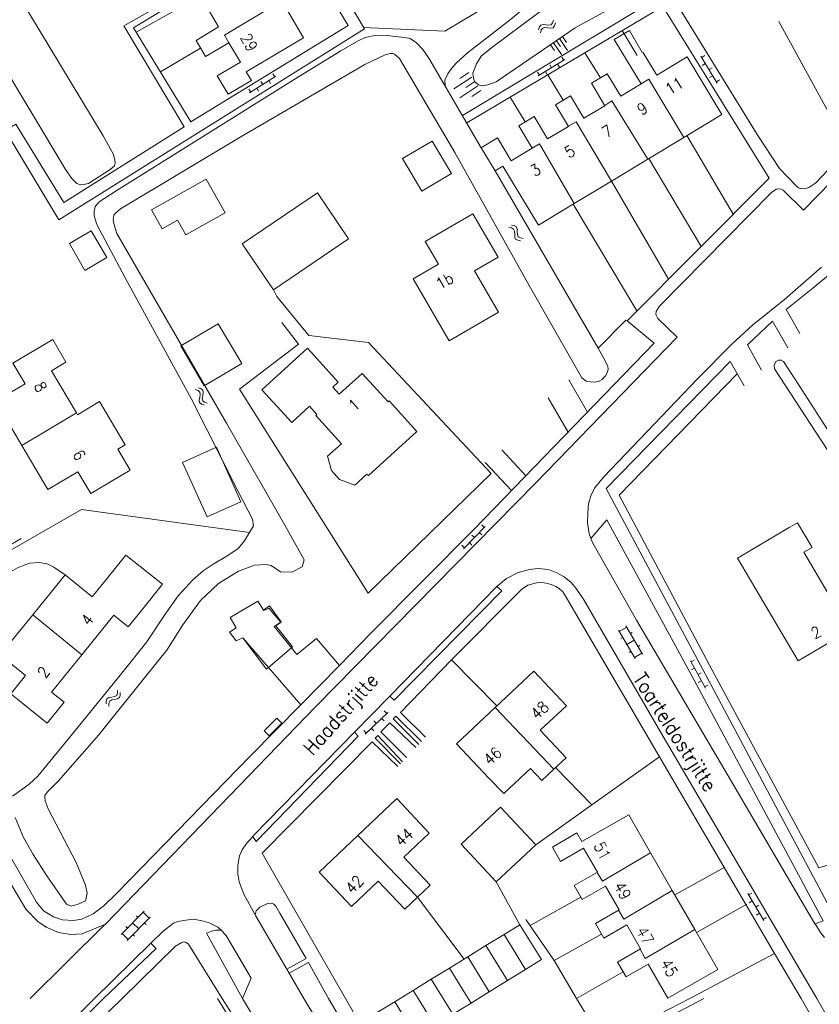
# Model space of a CAD drawing. Header units: metres. Extents: x 189705 to 199106, y 581686 to 588448.
# Tile 230 of 256: x 195569 to 195681, y 583999 to 584137. Entities that reach past the tile are written whole.
import ezdxf

# ---------------------------------------------------------------- set-up
doc = ezdxf.new("R2010")
doc.units = ezdxf.units.M
doc.layers.add('B-WA-OG-GBKN-G', color=7, linetype='Continuous', lineweight=18)
doc.styles.add('Style-STANDARD', font='STANDARD.shx')

msp = doc.modelspace()

# ---------------------------------------------------------------- linework, layer by layer
at = {"layer": 'B-WA-OG-GBKN-G'}
for p, q in [((195643.501, 584136.749), (195643.708, 584137.014)), ((195643.708, 584137.014), (195643.825, 584137.406)), ((195643.978, 584136.597), (195644.094, 584136.989)), ((195641.73, 584136.041), (195641.844, 584136.432)), ((195641.844, 584136.432), (195642.044, 584136.692)), ((195642, 584135.624), (195642.117, 584136.014)), ((195642.044, 584136.692), (195642.372, 584136.775)), ((195642.117, 584136.014), (195642.319, 584136.273)), ((195642.319, 584136.273), (195642.635, 584136.353)), ((195642.372, 584136.775), (195642.776, 584136.723)), ((195642.635, 584136.353), (195643.047, 584136.306)), ((195642.776, 584136.723), (195643.181, 584136.672)), ((195643.047, 584136.306), (195643.451, 584136.253)), ((195643.181, 584136.672), (195643.501, 584136.749)), ((195643.451, 584136.253), (195643.771, 584136.33)), ((195643.771, 584136.33), (195643.978, 584136.597)), ((195643.833, 584134.222), (195644.969, 584132.567)), ((195644.247, 584134.506), (195644.815, 584133.678)), ((195644.661, 584134.79), (195645.796, 584133.134)), ((195645.075, 584135.074), (195645.643, 584134.246)), ((195643.419, 584133.938), (195643.987, 584133.11)), ((195641.673, 584129.562), (195645.434, 584131.845)), ((195645.003, 584132.169), (195645.263, 584131.741)), ((195664.534, 584132.327), (195666.8, 584128.556)), ((195665.066, 584132.414), (195664.637, 584132.156)), ((195631.957, 584130.03), (195630.7, 584129.2)), ((195641.584, 584130.093), (195641.844, 584129.666)), ((195642.698, 584130.185), (195642.958, 584129.757)), ((195643.294, 584131.131), (195643.553, 584130.704)), ((195644.408, 584131.222), (195644.668, 584130.795)), ((195665.152, 584131.299), (195664.723, 584131.041)), ((195666.096, 584130.699), (195665.667, 584130.442)), ((195601.151, 584127.181), (195604.863, 584129.543)), ((195602.738, 584128.784), (195603.007, 584128.362)), ((195603.85, 584128.899), (195604.119, 584128.477)), ((195604.426, 584129.857), (195604.694, 584129.435)), ((195632.372, 584129.402), (195629.858, 584127.742)), ((195632.787, 584128.773), (195631.53, 584127.943)), ((195666.182, 584129.585), (195665.754, 584129.327)), ((195667.126, 584128.985), (195666.697, 584128.727)), ((195601.051, 584127.71), (195601.319, 584127.288)), ((195602.163, 584127.825), (195602.431, 584127.403)), ((195633.202, 584128.144), (195630.688, 584126.485)), ((195633.617, 584127.516), (195632.36, 584126.686)), ((195637.545, 584108.271), (195637.949, 584108.216)), ((195637.915, 584108.602), (195638.319, 584108.55)), ((195637.949, 584108.216), (195638.236, 584108.056)), ((195638.236, 584108.056), (195638.364, 584107.757)), ((195638.319, 584108.55), (195638.607, 584108.393)), ((195638.607, 584108.393), (195638.74, 584108.082)), ((195638.74, 584108.082), (195638.751, 584107.675)), ((195638.364, 584107.757), (195638.382, 584107.342)), ((195638.382, 584107.342), (195638.392, 584106.934)), ((195638.392, 584106.934), (195638.519, 584106.63)), ((195638.519, 584106.63), (195638.814, 584106.468)), ((195638.751, 584107.675), (195638.764, 584107.267)), ((195638.764, 584107.267), (195638.89, 584106.963)), ((195638.814, 584106.468), (195639.219, 584106.414)), ((195638.89, 584106.963), (195639.184, 584106.799)), ((195639.184, 584106.799), (195639.589, 584106.745)), ((195593.97, 584085.757), (195594.354, 584085.621)), ((195593.539, 584085.51), (195593.922, 584085.372)), ((195593.922, 584085.372), (195594.17, 584085.156)), ((195594.164, 584084.427), (195594.089, 584084.026)), ((195594.233, 584084.836), (195594.164, 584084.427)), ((195594.17, 584085.156), (195594.233, 584084.836)), ((195594.354, 584085.621), (195594.603, 584085.408)), ((195594.594, 584084.676), (195594.522, 584084.274)), ((195594.668, 584085.076), (195594.594, 584084.676)), ((195594.603, 584085.408), (195594.668, 584085.076)), ((195594.089, 584084.026), (195594.149, 584083.703)), ((195594.149, 584083.703), (195594.404, 584083.482)), ((195594.404, 584083.482), (195594.789, 584083.345)), ((195594.522, 584084.274), (195594.582, 584083.95)), ((195594.582, 584083.95), (195594.835, 584083.729)), ((195594.835, 584083.729), (195595.22, 584083.592)), ((195633.758, 584066.508), (195634.116, 584066.158)), ((195631.182, 584063.153), (195634.256, 584066.302)), ((195632.361, 584065.077), (195632.719, 584064.727)), ((195633.418, 584065.443), (195633.775, 584065.094)), ((195630.964, 584063.646), (195631.322, 584063.296)), ((195632.02, 584064.012), (195632.378, 584063.663)), ((195655.291, 584047.732), (195652.974, 584051.706)), ((195653.074, 584051.533), (195654.111, 584052.138)), ((195656.328, 584048.337), (195654.01, 584052.31)), ((195654.64, 584051.231), (195654.899, 584051.382)), ((195653.294, 584050.561), (195653.553, 584050.712)), ((195654.133, 584049.719), (195655.169, 584050.324)), ((195654.452, 584048.576), (195654.711, 584048.727)), ((195655.191, 584047.905), (195656.227, 584048.51)), ((195655.697, 584049.418), (195655.956, 584049.57)), ((195663.045, 584047.436), (195665.161, 584043.578)), ((195663.58, 584047.501), (195663.141, 584047.26)), ((195663.622, 584046.383), (195663.184, 584046.143)), ((195664.541, 584045.747), (195664.103, 584045.507)), ((195664.584, 584044.63), (195664.146, 584044.389)), ((195582.51, 584042.564), (195582.63, 584042.878)), ((195582.63, 584042.878), (195582.624, 584043.287)), ((195583.011, 584042.56), (195583.006, 584042.969)), ((195665.503, 584043.993), (195665.065, 584043.753)), ((195581.023, 584041.769), (195581.136, 584042.076)), ((195581.03, 584041.362), (195581.023, 584041.769)), ((195581.136, 584042.076), (195581.425, 584042.253)), ((195581.407, 584041.451), (195581.523, 584041.758)), ((195581.411, 584041.044), (195581.407, 584041.451)), ((195581.425, 584042.253), (195581.826, 584042.323)), ((195581.523, 584041.758), (195581.801, 584041.929)), ((195581.801, 584041.929), (195582.208, 584042.006)), ((195581.826, 584042.323), (195582.228, 584042.395)), ((195582.208, 584042.006), (195582.61, 584042.075)), ((195582.228, 584042.395), (195582.51, 584042.564)), ((195582.61, 584042.075), (195582.893, 584042.244)), ((195582.893, 584042.244), (195583.011, 584042.56)), ((195617.389, 584037.11), (195620.557, 584040.164)), ((195620.066, 584040.385), (195620.413, 584040.025)), ((195618.626, 584038.997), (195618.973, 584038.637)), ((195619.693, 584039.331), (195620.04, 584038.971)), ((195617.186, 584037.609), (195617.533, 584037.249)), ((195618.253, 584037.943), (195618.6, 584037.583)), ((195671.125, 584014.728), (195673.364, 584010.941)), ((195671.657, 584014.811), (195671.227, 584014.556)), ((195671.736, 584013.695), (195671.305, 584013.441)), ((195672.675, 584013.089), (195672.245, 584012.835)), ((195586.369, 584012.261), (195583.125, 584008.999)), ((195587.22, 584011.414), (195583.976, 584008.153)), ((195585.486, 584011.373), (195585.273, 584011.584)), ((195587.079, 584011.273), (195586.228, 584012.119)), ((195672.753, 584011.974), (195672.323, 584011.719)), ((195673.693, 584011.367), (195673.262, 584011.113)), ((195584.007, 584009.885), (195583.794, 584010.097)), ((195585.598, 584009.783), (195584.747, 584010.63)), ((195586.62, 584010.386), (195586.407, 584010.598)), ((195584.117, 584008.294), (195583.266, 584009.14)), ((195585, 584008.756), (195584.787, 584008.968))]:
    msp.add_line(p, q, dxfattribs=at)
at = {"layer": 'B-WA-OG-GBKN-G', "flags": 128}
for points in [[(195698.644, 584194.994), (195701.788, 584189.061), (195696.512, 584186.023), (195696.768, 584185.516), (195684.314, 584178.293), (195673.252, 584197.304), (195653.113, 584185.69), (195669.335, 584157.782), (195655.106, 584149.512), (195672.447, 584121.327), (195675.562, 584116.537), (195677.933, 584114.056), (195678.213, 584113.854), (195678.493, 584113.753), (195678.925, 584113.703), (195679.255, 584113.755), (195679.661, 584113.883), (195680.676, 584114.546), (195684.652, 584118.774), (195686.698, 584118.641)], [(195631.034, 584124.004), (195658.387, 584140.482), (195652.665, 584150.19), (195666.614, 584158.485), (195654.174, 584179.701), (195607.836, 584152.113), (195617.287, 584136.169), (195574.402, 584109.353), (195567.48, 584120.81), (195539.809, 584104.552), (195541.495, 584101.586), (195546.585, 584104.696)], [(195590.589, 584139.795), (195584.863, 584136.326), (195592.909, 584123.121), (195614.999, 584136.619), (195597.554, 584165.362), (195575.639, 584152.651), (195581.439, 584142.588), (195587.12, 584145.931), (195585.964, 584147.87)], [(195652.665, 584150.19), (195647.186, 584146.974), (195645.692, 584145.319), (195644.756, 584143.869), (195643.313, 584142.138), (195641.818, 584140.864), (195637.814, 584137.475), (195634.823, 584135.181), (195631.756, 584132.81), (195630.235, 584131.409), (195629.526, 584130.594), (195628.995, 584129.856), (195628.566, 584128.966), (195628.613, 584128.15)], [(195556.368, 584148.074), (195565.445, 584132.841), (195575.397, 584116.288), (195576.214, 584115.148), (195576.927, 584114.439), (195577.411, 584114.263), (195577.868, 584114.29), (195578.528, 584114.444), (195581.597, 584116.434), (195582.179, 584116.943), (195582.305, 584117.299), (195582.253, 584117.731), (195582.073, 584118.543), (195580.616, 584121.129), (195564.244, 584148.224)], [(195647.186, 584146.974), (195628.57, 584135.822), (195617.165, 584136.375)], [(195647.986, 584143.142), (195635.158, 584133.531), (195633.688, 584132.308), (195633.031, 584131.265), (195632.501, 584129.943), (195632.58, 584129.207), (195632.81, 584128.725), (195633.294, 584128.295), (195633.777, 584128.169), (195634.616, 584128.298), (195635.783, 584128.734), (195646.889, 584136.308), (195648.132, 584136.998), (195652.952, 584139.628), (195654.498, 584140.826), (195654.826, 584141.589), (195654.798, 584142.426), (195654.363, 584143.492), (195653.394, 584144.352), (195652.199, 584144.729), (195650.32, 584144.267), (195647.986, 584143.142)], [(195531.547, 584101.428), (195542.137, 584107.53), (195568.338, 584122.793), (195575.081, 584111.768), (195591.971, 584122.407), (195583.516, 584136.576), (195590.466, 584140.583), (195589.14, 584142.846)], [(195605.671, 584140.095), (195608.736, 584134.924), (195600.689, 584130.154), (195601.42, 584128.92), (195598.146, 584126.979), (195596.617, 584129.559), (195599.867, 584131.486), (195598.249, 584134.216)], [(195605.671, 584140.095), (195597.623, 584135.286), (195598.232, 584134.206)], [(195585.246, 584135.697), (195591.072, 584138.981)], [(195598.249, 584134.216), (195594.993, 584132.286), (195593.648, 584134.554), (195596.808, 584136.427), (195595.057, 584139.38)], [(195613.766, 584046.78), (195618.161, 584051.259), (195632.701, 584065.928), (195657.979, 584092.031), (195654.157, 584095.169), (195674.118, 584115.212), (195659.178, 584139.316), (195631.649, 584122.951)], [(195684.621, 584120.424), (195675.447, 584137.181)], [(195654.224, 584131.593), (195652.347, 584134.686), (195654.48, 584135.918), (195656.295, 584132.844)], [(195655.575, 584132.409), (195653.459, 584135.917)], [(195633.686, 584119.464), (195626.346, 584132.032), (195625.478, 584133.273), (195624.611, 584134.185), (195623.694, 584134.792), (195623.466, 584134.842), (195622.474, 584135.017), (195620.491, 584135.239), (195618.51, 584135.208), (195617.367, 584134.951), (195616.403, 584134.491), (195613.993, 584133.061), (195607.425, 584129.055)], [(195647.804, 584087.151), (195640.395, 584100.105), (195629.97, 584118.788), (195622.229, 584132.02), (195621.516, 584132.627), (195621.262, 584132.702), (195620.906, 584132.701), (195620.195, 584132.521), (195617.328, 584131.167), (195599.827, 584120.957), (195583.062, 584110.903), (195582.353, 584110.291), (195582.125, 584110.011), (195582.049, 584109.706), (195582, 584109.325), (195582.129, 584108.64), (195582.539, 584107.422), (195597.944, 584080.806), (195606.299, 584066.129), (195608.814, 584061.617)], [(195588.65, 584130.11), (195594.289, 584133.473)], [(195650.419, 584129.283), (195648.225, 584132.805)], [(195656.38, 584132.895), (195658.319, 584129.682), (195662.582, 584132.256), (195667.474, 584124.154), (195662.112, 584120.917)], [(195656.135, 584128.428), (195654.224, 584131.593)], [(195607.425, 584129.055), (195582.419, 584113.44), (195580.035, 584111.884), (195579.504, 584111.222), (195579.328, 584110.536), (195579.33, 584109.927), (195579.74, 584108.684), (195583.702, 584101.179), (195592.979, 584084.245), (195599.55, 584071.187), (195601.554, 584067.303), (195601.734, 584066.38), (195601.172, 584065.436), (195600.461, 584064.258), (195599.575, 584063.188), (195597.952, 584062.092), (195596.05, 584060.969), (195594.629, 584060.076), (195593.21, 584058.802), (195591.134, 584056.561), (195589.312, 584053.966), (195586.733, 584050.073), (195583.24, 584045.695), (195576.279, 584037.167), (195571.444, 584031.236), (195570.152, 584030.039), (195567.87, 584028.407)], [(195645.198, 584126.137), (195643.049, 584129.728)], [(195651.047, 584125.379), (195649.151, 584128.518), (195651.385, 584129.867), (195653.291, 584126.711), (195656.135, 584128.428)], [(195662.112, 584120.917), (195657.223, 584129.089), (195656.12, 584128.452)], [(195639.853, 584123.088), (195637.75, 584126.578)], [(195645.928, 584122.474), (195644.112, 584125.481), (195646.21, 584126.748), (195648.108, 584123.604), (195651.047, 584125.379)], [(195657.062, 584117.867), (195652.033, 584126.069), (195651.021, 584125.422)], [(195640.833, 584119.419), (195638.948, 584122.541), (195641.107, 584123.845), (195643.002, 584120.707), (195645.928, 584122.474)], [(195651.969, 584114.792), (195646.999, 584123.125), (195645.922, 584122.484)], [(195625.337, 584113.384), (195622.641, 584117.939), (195626.801, 584120.4), (195629.496, 584115.845), (195625.337, 584113.384)], [(195646.753, 584111.643), (195641.726, 584108.608), (195636.741, 584116.864), (195635.652, 584116.207), (195633.686, 584119.464), (195635.974, 584120.846), (195637.904, 584117.65), (195640.833, 584119.419)], [(195662.112, 584120.917), (195657.062, 584117.867)], [(195669.061, 584110.135), (195662.536, 584121.173)], [(195646.753, 584111.643), (195641.848, 584120.027), (195640.827, 584119.429)], [(195610.418, 584040.952), (195641.345, 584072.429), (195661.203, 584092.879), (195658.501, 584095.512), (195658.246, 584095.943), (195658.22, 584096.12), (195658.244, 584096.476), (195658.725, 584097.239), (195674.454, 584113.207), (195675.114, 584113.641), (195675.477, 584113.698), (195675.81, 584113.631), (195676.08, 584113.492), (195678.934, 584110.682), (195686.698, 584118.641)], [(195657.062, 584117.867), (195651.969, 584114.792)], [(195664.55, 584105.604), (195657.237, 584117.973)], [(195635.652, 584116.207), (195650.104, 584091.322), (195650.845, 584089.979), (195651.458, 584088.787)], [(195592.217, 584107.248), (195591.061, 584109.315), (195588.871, 584108.09), (195587.373, 584110.769), (195595.066, 584115.072), (195597.72, 584110.326), (195592.217, 584107.248)], [(195651.969, 584114.792), (195646.753, 584111.643)], [(195659.962, 584100.997), (195651.974, 584114.795)], [(195615.061, 584106.665), (195604.501, 584099.533), (195600.142, 584105.987), (195610.701, 584113.118)], [(195615.061, 584106.665), (195610.701, 584113.118)], [(195655.539, 584096.556), (195646.588, 584111.544)], [(195632.525, 584110.208), (195625.812, 584106.323), (195627.669, 584103.115), (195624.138, 584101.072), (195629.17, 584092.376)], [(195632.525, 584110.208), (195636.043, 584104.115)], [(195578.055, 584102.244), (195575.858, 584106.014), (195578.943, 584107.813), (195581.141, 584104.043), (195578.055, 584102.244)], [(195636.043, 584104.115), (195632.746, 584102.204), (195636.116, 584096.39)], [(195681.457, 584102.697), (195676.255, 584098.18), (195671.768, 584094.536), (195668.93, 584091.937), (195664.067, 584086.997), (195650.897, 584073.27)], [(195682.444, 584101.56), (195680.23, 584099.766)], [(195635.065, 584073.731), (195617.881, 584092.115), (195609.493, 584093.08), (195605.004, 584098.577), (195604.501, 584099.533)], [(195680.23, 584099.766), (195676.488, 584096.734), (195678.429, 584093.362)], [(195629.17, 584092.376), (195636.116, 584096.39)], [(195594.809, 584086.045), (195591.512, 584091.635), (195596.775, 584094.738), (195600.071, 584089.149), (195594.809, 584086.045)], [(195635.065, 584073.731), (195617.788, 584056.92), (195599.759, 584085.585), (195608.023, 584091.907), (195605.701, 584094.948)], [(195654.157, 584095.169), (195653.979, 584095.27), (195650.104, 584091.322)], [(195676.733, 584091.377), (195674.587, 584095.128), (195671.065, 584091.791), (195673.033, 584088.242)], [(195569.181, 584077.677), (195565.51, 584083.869), (195569.643, 584086.319), (195567.93, 584089.207), (195573.518, 584092.52), (195575.386, 584089.368), (195573.354, 584088.163), (195576.869, 584082.234)], [(195602.892, 584085.494), (195609.288, 584091.304), (195613.615, 584086.54), (195612.849, 584085.845), (195613.76, 584084.842), (195616.991, 584087.777), (195620.602, 584083.801), (195620.741, 584083.928), (195624.661, 584079.613), (195617.845, 584073.421), (195617.637, 584073.65), (195615.939, 584072.108), (195613.808, 584072.886), (195612.647, 584074.164), (195612.116, 584076.136), (195614.057, 584077.898), (195610.448, 584081.871), (195610.617, 584082.024), (195609.589, 584083.156), (195607.083, 584080.88), (195602.892, 584085.494)], [(195647.804, 584087.151), (195648.404, 584086.712), (195649.03, 584086.574), (195649.605, 584086.548), (195650.151, 584086.658), (195650.642, 584086.93), (195651.134, 584087.422), (195651.297, 584087.749), (195651.516, 584088.35), (195651.458, 584088.787)], [(195670.6, 584086.051), (195668.633, 584089.448), (195651.232, 584071.596), (195665.903, 584044.114), (195683.37, 584011.321)], [(195687.568, 584071.653), (195678.3, 584086.1), (195676.104, 584089.47), (195675.816, 584089.655), (195675.41, 584089.635), (195675.011, 584089.383), (195674.792, 584088.832), (195674.837, 584088.4)], [(195712.454, 584027.849), (195681.102, 584018.335), (195666.126, 584046.121), (195653.039, 584070.661), (195669.626, 584087.733)], [(195674.837, 584088.4), (195686.632, 584070.33)], [(195646.001, 584086.866), (195648.607, 584082.353)], [(195643.082, 584084.371), (195645.882, 584079.54)], [(195582.663, 584077.156), (195583.695, 584077.768), (195580.111, 584083.815), (195577.018, 584081.982)], [(195576.869, 584082.234), (195569.181, 584077.677)], [(195576.869, 584082.234), (195577.018, 584081.982)], [(195582.663, 584077.156), (195584.416, 584074.199), (195578.863, 584070.907), (195577.047, 584073.97), (195572.852, 584071.483), (195569.181, 584077.677)], [(195595.187, 584067.635), (195591.765, 584075.276), (195596.513, 584077.403), (195599.935, 584069.762), (195595.187, 584067.635)], [(195636.556, 584077.027), (195639.95, 584073.413)], [(195634.24, 584075.258), (195637.93, 584071.328)], [(195649.089, 584064.608), (195648.838, 584065.266), (195648.605, 584066.814), (195648.651, 584068.211), (195648.749, 584069.455), (195649.076, 584070.599), (195649.581, 584071.641), (195650.897, 584073.27)], [(195577.578, 584068.658), (195564.953, 584061.479), (195564.64, 584061.992), (195569.078, 584064.595)], [(195601.172, 584065.436), (195577.578, 584068.658)], [(195680.549, 584010.476), (195681.684, 584010.922), (195663.257, 584045.299), (195651.297, 584067.228), (195649.089, 584064.608)], [(195676.925, 584066.124), (195678.078, 584066.807), (195680.125, 584063.351), (195678.972, 584062.668)], [(195678.972, 584062.668), (195682.393, 584056.891), (195683.397, 584057.486), (195683.977, 584056.506), (195687.136, 584058.376), (195686.287, 584059.809), (195690.817, 584062.491), (195694.724, 584055.893), (195690.188, 584053.207), (195689.401, 584054.536), (195685.119, 584052), (195685.329, 584051.646), (195678.199, 584047.424), (195669.67, 584061.829), (195676.925, 584066.124)], [(195680.549, 584010.476), (195680.542, 584010.487), (195668.229, 584031.501), (195655.482, 584053.148), (195649.35, 584063.921), (195649.089, 584064.608)], [(195581.281, 584059.105), (195583.779, 584062.268), (195588.953, 584058.192), (195586.361, 584054.974)], [(195575.281, 584059.47), (195573.69, 584060.546), (195572.749, 584061.026), (195571.63, 584061.226), (195570.309, 584061.12), (195569.497, 584060.864), (195568.558, 584060.48), (195567.924, 584060.097), (195567.289, 584059.74), (195566.492, 584058.962)], [(195605.48, 584059.93), (195604.207, 584060.815), (195603.495, 584060.966), (195601.869, 584060.834), (195599.585, 584059.989), (195596.82, 584058.279), (195594.287, 584055.91), (195591.782, 584052.449), (195589.531, 584048.913)], [(195605.48, 584059.93), (195607.109, 584059.853), (195608.541, 584060.618), (195608.814, 584061.617)], [(195570.717, 584053.858), (195575.281, 584059.47), (195579.071, 584056.388), (195581.281, 584059.105)], [(195680.81, 584000), (195658.911, 584037.364), (195648.079, 584055.97), (195647.032, 584057.592), (195646.318, 584058.427), (195645.35, 584059.212), (195644.281, 584059.793), (195643.111, 584060.221), (195641.611, 584060.394), (195640.468, 584060.264), (195638.894, 584059.802), (195637.22, 584058.959), (195635.902, 584057.888), (195635.877, 584057.863)], [(195674.873, 584006.338), (195658.718, 584033.935), (195646.661, 584054.569), (195645.613, 584056.343), (195645.154, 584057.104), (195644.644, 584057.559), (195644.16, 584057.837), (195643.524, 584058.14), (195642.787, 584058.341), (195641.922, 584058.44), (195641.262, 584058.336), (195640.247, 584058.054), (195639.359, 584057.442), (195629.506, 584047.535), (195622.337, 584040.175), (195625.865, 584036.695)], [(195635.877, 584057.863), (195620.85, 584042.463)], [(195620.85, 584042.463), (195621.443, 584041.873), (195636.565, 584057.256), (195635.877, 584057.863)], [(195598.437, 584053.511), (195602.319, 584055.798), (195603.099, 584054.543)], [(195586.361, 584054.974), (195584.108, 584052.204), (195582.122, 584053.819), (195577.602, 584048.26)], [(195603.062, 584054.516), (195603.099, 584054.543)], [(195603.099, 584054.543), (195603.956, 584055.16), (195605.593, 584052.895), (195605.532, 584052.855)], [(195603.099, 584054.543), (195603.141, 584054.474), (195603.846, 584054.813), (195605.532, 584052.855)], [(195577.602, 584048.26), (195573.353, 584043.036), (195575.109, 584041.608), (195572.724, 584038.675), (195567.647, 584042.804), (195569.713, 584045.344), (195566.15, 584048.241), (195570.717, 584053.858)], [(195570.717, 584053.858), (195577.602, 584048.26)], [(195600.194, 584050.652), (195599.291, 584050.211), (195598.326, 584051.428), (195599.287, 584052.033), (195598.437, 584053.511)], [(195605.532, 584052.855), (195604.617, 584052.258), (195607.025, 584049.251)], [(195605.532, 584052.855), (195605.564, 584052.818), (195604.825, 584052.345), (195607.197, 584049.399), (195607.025, 584049.251)], [(195603.817, 584046.476), (195600.194, 584050.652)], [(195603.817, 584046.476), (195603.532, 584046.23), (195600.194, 584050.652)], [(195607.025, 584049.251), (195607.777, 584048.312), (195610.578, 584050.555), (195613.766, 584046.78)], [(195580.92, 584010.457), (195577.662, 584009.087), (195576.061, 584009.006), (195574.333, 584009.28), (195572.603, 584010.012), (195571.457, 584010.795), (195569.8, 584012.517), (195569.008, 584013.784), (195548.201, 584049.106)], [(195562.961, 584046.371), (195558.885, 584049.507), (195554, 584043.576), (195571.245, 584013.537), (195572.24, 584012.296), (195573.64, 584011.462), (195574.886, 584011.06), (195576.437, 584010.937), (195577.63, 584011.144), (195579.203, 584011.885), (195580.699, 584013.032), (195582.548, 584014.79), (195601.241, 584034.017), (195608.346, 584041.257)], [(195589.531, 584048.913), (195586.798, 584045.477), (195579.989, 584037.026), (195574.317, 584030.585), (195572.797, 584029.006), (195572.418, 584028.522), (195572.419, 584028.218), (195572.471, 584027.761), (195572.906, 584026.645), (195576.818, 584019.115)], [(195607.025, 584049.251), (195603.817, 584046.476)], [(195635.892, 584041.114), (195629.506, 584047.535)], [(195608.346, 584041.257), (195603.817, 584046.476)], [(195608.346, 584041.257), (195613.766, 584046.78)], [(195635.636, 584040.873), (195641.074, 584045.978), (195645.639, 584041.116), (195641.98, 584037.681), (195645.612, 584033.813), (195643.901, 584032.207)], [(195620.85, 584042.463), (195615.895, 584037.385)], [(195610.418, 584040.952), (195580.92, 584010.457)], [(195634.754, 584030.929), (195630.205, 584035.775), (195635.636, 584040.873)], [(195643.901, 584032.207), (195635.636, 584040.873)], [(195603.229, 584037.59), (195604.992, 584039.373), (195605.691, 584038.682), (195603.927, 584036.899), (195603.229, 584037.59)], [(195624.487, 584035.225), (195620.868, 584038.723), (195619.602, 584037.449), (195623.187, 584033.839)], [(195625.287, 584036.078), (195621.691, 584039.627), (195621.334, 584039.247), (195624.908, 584035.674)], [(195615.895, 584037.385), (195601.733, 584022.871), (195601.61, 584022.736)], [(195601.61, 584022.736), (195602.091, 584022.06), (195616.427, 584036.856), (195615.895, 584037.385)], [(195621.981, 584032.553), (195618.386, 584036.049), (195602.935, 584020.386), (195614.635, 584000)], [(195622.635, 584033.251), (195619.146, 584036.915), (195618.791, 584036.558), (195622.335, 584032.938)], [(195658.718, 584033.935), (195649.234, 584027.196)], [(195634.754, 584030.929), (195636.85, 584028.806), (195640.591, 584032.308)], [(195643.901, 584032.207), (195642.192, 584030.603), (195640.591, 584032.308)], [(195649.234, 584027.196), (195644.132, 584032.423)], [(195616.37, 584022.903), (195621.817, 584028.065), (195626.392, 584023.237), (195622.812, 584019.844), (195626.523, 584015.929), (195624.732, 584014.232)], [(195630.854, 584021.686), (195636.408, 584026.883), (195641.354, 584021.596), (195635.8, 584016.399), (195630.854, 584021.686)], [(195649.234, 584027.196), (195641.354, 584021.596)], [(195568.235, 584025.412), (195569.438, 584022.597), (195570.767, 584020.239), (195572.682, 584017.223), (195575.464, 584013.245), (195576.1, 584012.968), (195577.115, 584013.25), (195578.105, 584013.71), (195578.356, 584014.777), (195578.124, 584015.894), (195576.818, 584019.115)], [(195649.995, 584017.72), (195648.052, 584021.097), (195644.828, 584019.242), (195643.669, 584021.256), (195647.125, 584023.245), (195647.822, 584022.034), (195654.387, 584025.811), (195657.47, 584020.454)], [(195601.61, 584022.736), (195600.72, 584021.751), (195600.138, 584020.886), (195599.735, 584020.021), (195599.51, 584018.7), (195599.514, 584017.507), (195599.695, 584016.39), (195600.361, 584014.64), (195601.942, 584011.748)], [(195624.732, 584014.232), (195622.936, 584012.53), (195619.219, 584016.451), (195615.489, 584012.916), (195610.919, 584017.737), (195616.37, 584022.903)], [(195624.732, 584014.232), (195616.37, 584022.903)], [(195649.979, 584017.711), (195650.697, 584016.453), (195657.47, 584020.454)], [(195657.47, 584020.454), (195660.514, 584015.163)], [(195667.869, 584018.457), (195660.863, 584014.556)], [(195653.036, 584012.446), (195651.121, 584015.774), (195647.854, 584013.894), (195646.733, 584015.842), (195649.995, 584017.72)], [(195639.101, 584010.363), (195635.8, 584016.399)], [(195652.967, 584012.406), (195653.686, 584011.13), (195660.514, 584015.163)], [(195660.514, 584015.163), (195663.659, 584009.698)], [(195631.28, 584005.534), (195624.732, 584014.232)], [(195647.656, 584014.237), (195640.56, 584010.23)], [(195606.384, 584004.105), (195609.105, 584005.626), (195605.426, 584011.989), (195604.864, 584012.952), (195604.558, 584013.256), (195604.278, 584013.382), (195603.694, 584013.355), (195602.603, 584012.818), (195602.096, 584012.309), (195601.942, 584011.748)], [(195656.058, 584006.95), (195654.116, 584010.325), (195650.906, 584008.478), (195649.72, 584010.538), (195653.036, 584012.446)], [(195670.964, 584013.221), (195663.903, 584009.273)], [(195597.181, 584009.583), (195596.717, 584010.008), (195595.47, 584010.613), (195594.528, 584010.915), (195593.283, 584011.14), (195592.216, 584010.984), (195591.073, 584010.829), (195590.464, 584010.598), (195589.044, 584009.451), (195587.299, 584007.744)], [(195601.942, 584011.748), (195601.997, 584011.649), (195606.384, 584004.105)], [(195643.917, 584005.35), (195639.961, 584011.102)], [(195580.92, 584010.457), (195580.758, 584010.29), (195570.366, 584000)], [(195639.921, 584004.086), (195642.133, 584005.452), (195639.101, 584010.363), (195636.89, 584008.998)], [(195663.659, 584009.698), (195666.887, 584004.087), (195659.872, 584000.051), (195657.125, 584004.825), (195654.021, 584003.039), (195652.838, 584005.097), (195656.058, 584006.95)], [(195663.659, 584009.698), (195656.716, 584005.603), (195656.007, 584006.92)], [(195681.888, 584008.57), (195681.334, 584009.27), (195680.549, 584010.476)], [(195597.181, 584009.583), (195596.438, 584009.575), (195595.803, 584009.472), (195595.118, 584009.19), (195600.182, 584000)], [(195600.182, 584000), (195601.389, 584002.861), (195597.915, 584008.767), (195597.354, 584009.426), (195597.181, 584009.583)], [(195636.89, 584008.998), (195634.337, 584007.422)], [(195639.921, 584004.086), (195636.89, 584008.998)], [(195650.585, 584009.035), (195643.917, 584005.35)], [(195587.299, 584007.744), (195579.379, 584000)], [(195580.646, 584000), (195588.036, 584007.011), (195587.299, 584007.744)], [(195583.263, 584000), (195590.779, 584007.324), (195591.54, 584007.834), (195591.87, 584007.936), (195592.251, 584007.861), (195592.582, 584007.608), (195597.307, 584000)], [(195587.299, 584007.744), (195587.297, 584007.746)], [(195634.337, 584007.422), (195631.784, 584005.846)], [(195637.368, 584002.511), (195634.337, 584007.422)], [(195631.784, 584005.846), (195629.232, 584004.27)], [(195634.815, 584000.935), (195631.784, 584005.846)], [(195674.873, 584006.338), (195662.994, 584000)], [(195678.584, 584000), (195674.873, 584006.338)], [(195606.369, 584004.097), (195606.384, 584004.105)], [(195606.384, 584004.105), (195606.699, 584003.563)], [(195612.245, 584000), (195609.412, 584005.043), (195606.699, 584003.563)], [(195629.232, 584004.27), (195626.679, 584002.694)], [(195631.867, 584000), (195629.232, 584004.27)], [(195647.07, 584000), (195643.917, 584005.35)], [(195606.699, 584003.563), (195606.684, 584003.554)], [(195606.699, 584003.563), (195608.771, 584000)], [(195637.368, 584002.511), (195639.921, 584004.086)], [(195653.62, 584003.737), (195647.07, 584000)], [(195626.679, 584002.694), (195624.126, 584001.118)], [(195628.342, 584000), (195626.679, 584002.694)], [(195634.815, 584000.935), (195637.368, 584002.511)], [(195580.646, 584000), (195577.855, 583997.192), (195575.778, 583995.103), (195574.081, 583993.295), (195570.967, 583989.983), (195568.688, 583987.665), (195566.13, 583985.168), (195563.546, 583982.595), (195559.645, 583978.976), (195558.818, 583979.898)], [(195558.818, 583979.898), (195561.515, 583982.31), (195562.478, 583983.125), (195565.669, 583986.31), (195570.734, 583991.304), (195579.379, 584000)], [(195583.263, 584000), (195576.038, 583992.944), (195573.252, 583990.269), (195577.941, 583985.201)], [(195597.307, 584000), (195606.745, 583985.105), (195587.045, 583972.982), (195596.459, 583958.276)], [(195606.066, 583984.687), (195596.638, 584000)], [(195600.182, 584000), (195654.9, 583909.078)], [(195616.734, 583986.791), (195608.771, 584000)], [(195616.734, 583986.791), (195619.131, 583988.29), (195612.245, 584000)], [(195624.605, 583994.631), (195625.927, 583992.374), (195620.779, 583989.336), (195614.635, 584000)], [(195622.315, 584000), (195621.574, 583999.542), (195624.605, 583994.631), (195627.158, 583996.207)], [(195624.126, 584001.118), (195622.315, 584000)], [(195624.816, 584000), (195624.126, 584001.118)], [(195627.158, 583996.207), (195624.816, 584000)], [(195629.71, 583997.783), (195628.342, 584000)], [(195632.263, 583999.359), (195631.867, 584000)], [(195632.263, 583999.359), (195633.301, 584000)], [(195633.301, 584000), (195634.815, 584000.935)], [(195662.994, 584000), (195652.794, 583994.762), (195650.841, 583993.715), (195647.07, 584000)], [(195673.208, 583954.426), (195668.254, 583963.024), (195651.351, 583992.929), (195653.127, 583993.772), (195664.917, 584000)], [(195678.584, 584000), (195696.892, 583968.034), (195683.249, 583960.247), (195673.208, 583954.426)], [(195680.81, 584000), (195702.191, 583962.511), (195721.672, 583928.676), (195736.863, 583902.247), (195741.892, 583893.599), (195742.309, 583892.794), (195742.787, 583891.696), (195743.12, 583890.528), (195743.3, 583889.919), (195743.378, 583889.397), (195743.378, 583888.845), (195743.356, 583888.344), (195743.231, 583887.404), (195742.676, 583886.056), (195742.07, 583885.038), (195741.64, 583884.503), (195741.083, 583883.954), (195740.55, 583883.458), (195739.841, 583882.923), (195738.852, 583882.285), (195738.218, 583883.505)], [(195621.574, 583999.542), (195616.537, 583996.537)], [(195629.71, 583997.783), (195632.263, 583999.359)]]:
    msp.add_lwpolyline(points, dxfattribs=at)

# ---------------------------------------------------------------- texts
at = {"layer": 'B-WA-OG-GBKN-G', "style": 'Style-STANDARD'}
for s, height, rotation, p in [('29', 1.6, 298.8987, (195599.783, 584134.974)), ('11', 1.6, 32.00538, (195660.16, 584126.797)), ('9', 1.6, 31.1308, (195656.179, 584123.94)), ('7', 1.6, 31.1308, (195651.258, 584120.771)), ('5', 1.6, 31.1308, (195645.993, 584117.933)), ('3', 1.6, 30.92446, (195641.186, 584115.342)), ('1b', 1.6, 30.05032, (195627.891, 584099.488)), ('8', 1.6, 299.92249, (195570.816, 584086.032)), ('1', 1.6, 41.1482, (195615.886, 584082.368)), ('6', 1.6, 303.4994, (195576.233, 584076.399)), ('4', 1.6, 52.14511, (195578.62, 584052.182)), ('2', 1.6, 28.02532, (195680.52, 584050.404)), ('2', 1.6, 53.1301, (195572.494, 584044.85)), ('Haadstrjitte', 2, 48.36646, (195610, 584034)), ('Toarteldostrjitte', 2, 302.70423, (195654.892, 584044.919)), ('48', 1.6, 43.17591, (195641.525, 584039.039)), ('46', 1.6, 42.16188, (195634.888, 584032.62)), ('44', 1.6, 42.89389, (195622.473, 584021.207)), ('51', 1.6, 297.59037, (195649.406, 584021.465)), ('42', 1.6, 45.9724, (195615.582, 584014.559)), ('49', 1.6, 299.79462, (195652.221, 584015.824)), ('47', 1.6, 299.79462, (195655.376, 584009.525)), ('45', 1.6, 298.69279, (195658.783, 584005.013))]:
    msp.add_text(s, height=height, rotation=rotation, dxfattribs=at).set_placement(p)

doc.saveas('drawing.dxf')
